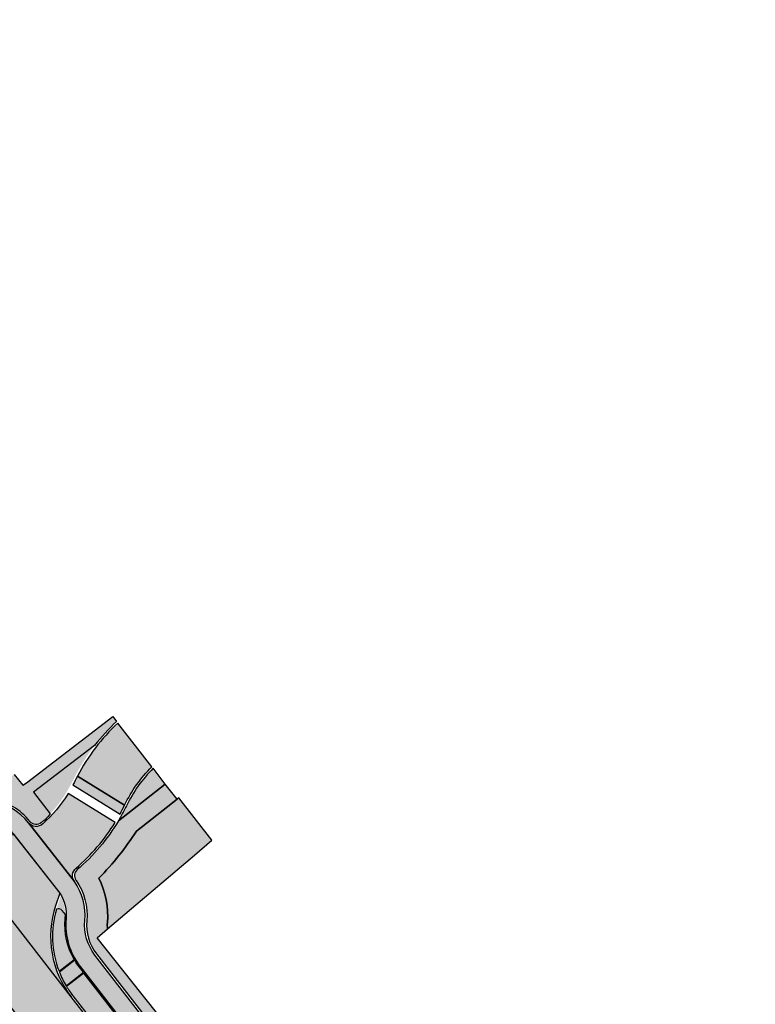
# Model space of a CAD drawing. Header units: metres. Extents: x 197051 to 198393, y 354620 to 355604.
# Tile 11 of 13: x 197160 to 197235, y 355472 to 355572. Entities that reach past the tile are written whole.
import ezdxf

# ---------------------------------------------------------------- set-up
doc = ezdxf.new("R2010")
doc.units = ezdxf.units.M
doc.layers.add('Arcering fietspad', color=12, linetype='Continuous')
doc.layers.add('Arcering groen', color=103, linetype='Continuous')
doc.layers.add('Arcering rijbaan asfalt', color=251, linetype='Continuous', lineweight=20)
doc.layers.add('Arcering verhoging', color=7, linetype='Continuous', true_color=0xff622e)
doc.layers.add('Arcering voetpad', color=7, linetype='Continuous', lineweight=20, true_color=0x71432d)
doc.layers.add('poly arcering', color=6, linetype='Continuous', plot=False)

msp = doc.modelspace()

# ---------------------------------------------------------------- hatches: boundary and pattern name
at = {"layer": 'Arcering fietspad'}
h = msp.add_hatch(color=256, dxfattribs=at)
h.dxf.hatch_style = 1
edge = h.paths.add_edge_path()
edge.add_line((197225.4221150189, 355399.9143215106), (197232.6990416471, 355390.3713936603))
edge.add_line((197232.6990416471, 355390.3713936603), (197232.9001652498, 355389.9752720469))
edge.add_line((197232.9001652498, 355389.9752720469), (197233.43794976, 355389.272709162))
edge.add_line((197233.43794976, 355389.272709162), (197234.0319999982, 355391.4670000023))
edge.add_line((197234.0319999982, 355391.4670000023), (197222.9424376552, 355405.9553283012))
edge.add_line((197222.9424376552, 355405.9553283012), (197219.6205238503, 355410.091398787))
edge.add_line((197219.6205238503, 355410.091398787), (197167.601863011, 355477.1754770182))
edge.add_arc((197171.5531156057, 355480.2393847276), 4.999992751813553, 174.8959547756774, 217.7909638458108, ccw=False)
edge.add_arc((197160.5967398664, 355481.2179914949), 6.000000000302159, 354.8959874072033, 394.8225158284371)
edge.add_line((197165.5222890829, 355484.6442087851), (197160.842023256, 355490.6027977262))
edge.add_arc((197156.128642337, 355486.8901113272), 5.999999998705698, 38.22717603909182, 80.26214868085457)
edge.add_arc((197157.9891881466, 355497.7316227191), 4.99999999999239, 217.790931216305, 260.26214868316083, ccw=False)
edge.add_line((197154.0379280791, 355494.6677128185), (197094.2772543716, 355571.7358940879))
edge.add_line((197094.2772543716, 355571.7358940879), (197092.6967503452, 355570.5103301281))
edge.add_line((197092.6967503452, 355570.5103301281), (197101.6528378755, 355558.96043729))
edge.add_line((197101.6528378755, 355558.96043729), (197101.7318630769, 355559.0217154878))
edge.add_line((197101.7318630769, 355559.0217154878), (197152.5364492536, 355493.5034270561))
edge.add_arc((197157.9891881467, 355497.7316227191), 6.900000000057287, 217.7909312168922, 260.2621486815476)
edge.add_arc((197156.128642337, 355486.8901113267), 4.099999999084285, 39.09533662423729, 80.26214868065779, ccw=False)
edge.add_line((197159.3106430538, 355489.4756231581), (197164.0212580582, 355483.4724704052))
edge.add_arc((197160.5967398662, 355481.2179914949), 4.100000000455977, -5.10401259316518, 33.35829415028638, ccw=False)
edge.add_arc((197171.553115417, 355480.2393846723), 6.899992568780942, 174.8959631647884, 217.7909554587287)
edge.add_line((197166.1003841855, 355476.0111912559), (197218.21653784, 355408.801487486))
edge.add_line((197218.21653784, 355408.801487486), (197225.4221150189, 355399.9143215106))
at = {"layer": 'Arcering groen'}
h = msp.add_hatch(color=256, dxfattribs=at)
h.dxf.hatch_style = 1
edge = h.paths.add_edge_path()
edge.add_line((197167.5682903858, 355498.4419726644), (197161.378504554, 355493.682982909))
edge.add_line((197161.378504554, 355493.682982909), (197163.0539614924, 355491.5037977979))
edge.add_arc((197152.7979272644, 355501.0334232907), 14.00000000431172, 317.1026071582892, 328.261474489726)
edge.add_line((197164.7043335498, 355493.6688126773), (197165.3976366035, 355494.9303646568))
edge.add_arc((197183.4048871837, 355486.2261066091), 20.00062953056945, 142.3545051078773, 154.2020297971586, ccw=False)
h = msp.add_hatch(color=256, dxfattribs=at)
h.dxf.hatch_style = 1
edge = h.paths.add_edge_path()
edge.add_line((197169.9851870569, 355490.8061019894), (197174.735, 355494.512))
edge.add_line((197174.735, 355494.512), (197173.5049303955, 355496.1260167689))
edge.add_arc((197183.4043690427, 355486.2264651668), 14.00000026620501, 134.9996731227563, 154.1553380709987)
edge.add_arc((197152.7948003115, 355501.0351935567), 20.00359244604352, 329.24535704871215, 334.20164142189, ccw=False)
h = msp.add_hatch(color=256, dxfattribs=at)
h.dxf.hatch_style = 1
edge = h.paths.add_edge_path()
edge.add_line((197179.467, 355488.846), (197176.1236119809, 355493.1332152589))
edge.add_line((197176.1236119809, 355493.1332152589), (197171.8046598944, 355489.7571605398))
edge.add_arc((197148.5926879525, 355504.3930933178), 27.44095788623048, 314.98834305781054, 327.7671831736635, ccw=False)
edge.add_arc((197160.596739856, 355481.2179914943), 8.30000001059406, -5.104012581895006, 26.994932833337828, ccw=False)
edge.add_arc((197171.5531173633, 355480.2393852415), 2.699994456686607, 174.8959411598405, 188.5346987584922)
edge.add_line((197168.883022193, 355479.8386835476), (197177.71, 355487.303))
edge.add_line((197177.71, 355487.303), (197179.467, 355488.846))
h = msp.add_hatch(color=256, dxfattribs=at)
h.dxf.hatch_style = 1
edge = h.paths.add_edge_path()
edge.add_line((197164.5958313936, 355481.3032379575), (197164.2866616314, 355481.6924244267))
edge.add_arc((197163.8951464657, 355481.3814326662), 0.5000000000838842, 38.46112681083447, 112.6105267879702)
edge.add_arc((197173.0770964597, 355479.0587127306), 9.778934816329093, 163.4576956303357, 201.0891415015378)
edge.add_line((197163.9531376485, 355475.5400564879), (197165.4936885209, 355476.7346397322))
edge.add_arc((197171.5530141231, 355480.2393628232), 6.999893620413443, 174.8957116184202, 210.0451532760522, ccw=False)
edge.add_line((197164.5808792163, 355480.8621352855), (197164.5958313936, 355481.3032379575))
h = msp.add_hatch(color=256, dxfattribs=at)
h.dxf.hatch_style = 1
edge = h.paths.add_edge_path()
edge.add_line((197166.4849415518, 355475.3520706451), (197164.7180833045, 355473.9820027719))
edge.add_arc((197173.0980060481, 355479.0630356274), 9.800000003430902, 211.229861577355, 217.7909312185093)
edge.add_line((197165.3535363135, 355473.0577722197), (197169.031253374, 355468.3148957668))
edge.add_line((197169.031253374, 355468.3148957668), (197170.8483631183, 355469.7249002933))
edge.add_line((197170.8483631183, 355469.7249002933), (197166.4849415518, 355475.3520706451))
at = {"layer": 'Arcering rijbaan asfalt'}
h = msp.add_hatch(color=256, dxfattribs=at)
h.dxf.hatch_style = 1
edge = h.paths.add_edge_path()
edge.add_line((197165.8211130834, 355495.3297129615), (197170.6029497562, 355492.3719468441))
edge.add_arc((197183.4059430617, 355486.224876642), 14.20222199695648, 134.8907339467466, 154.3530534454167, ccw=False)
edge.add_line((197173.3826253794, 355496.2864974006), (197169.9142079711, 355500.7197589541))
edge.add_arc((197183.8938942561, 355485.8547293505), 20.40589948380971, 133.2419478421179, 152.3334086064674)
at = {"layer": 'Arcering verhoging'}
h = msp.add_hatch(color=256, dxfattribs=at)
h.dxf.hatch_style = 1
h.paths.add_polyline_path([(197168.3214652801, 355468.9038041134), (197165.1954859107, 355472.9352158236), (197149.508263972, 355493.1656715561), (197144.9256629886, 355499.0754563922), (197140.5745193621, 355495.698921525), (197163.9751509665, 355465.5335589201)])
h = msp.add_hatch(color=256, dxfattribs=at)
h.dxf.hatch_style = 1
edge = h.paths.add_edge_path()
edge.add_line((197170.6029497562, 355492.3719468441), (197165.821113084, 355495.3297129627))
edge.add_arc((197028.4054176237, 355563.7935865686), 153.526464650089, 333.1417238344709, 333.5163870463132, ccw=False)
edge.add_line((197165.3704857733, 355494.4326072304), (197170.1415412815, 355491.481509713))
edge.add_arc((197152.7979272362, 355501.0334233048), 19.80000003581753, 331.1564323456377, 334.0588140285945)
h = msp.add_hatch(color=256, dxfattribs=at)
h.dxf.hatch_style = 1
edge = h.paths.add_edge_path()
edge.add_line((197158.0628526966, 355489.3147736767), (197159.3704556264, 355489.4002202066))
edge.add_line((197159.3704556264, 355489.4002202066), (197164.0212580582, 355483.4724704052))
edge.add_line((197164.0212580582, 355483.4724704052), (197163.5985685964, 355482.1872456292))
edge.add_arc((197173.0980060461, 355479.0630356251), 10.00000000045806, 161.7948080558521, 217.790931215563)
edge.add_line((197165.1954859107, 355472.9352158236), (197149.5082639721, 355493.1656715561))
edge.add_arc((197157.5375841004, 355499.5751715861), 10.27383435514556, 218.5990323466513, 272.930629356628)
h = msp.add_hatch(color=256, dxfattribs=at)
h.dxf.hatch_style = 1
edge = h.paths.add_edge_path()
edge.add_line((197160.842023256, 355490.6027977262), (197165.5222890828, 355484.6442087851))
edge.add_arc((197166.3291968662, 355485.2357589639), 1.000515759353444, 130.5922792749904, 216.2454239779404, ccw=False)
edge.add_arc((197152.7979272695, 355501.0334232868), 19.79999999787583, 310.5806900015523, 328.2614744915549)
edge.add_line((197169.6369875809, 355490.6177597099), (197164.8744250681, 355493.5636039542))
edge.add_arc((197152.7979272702, 355501.0334232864), 14.19999999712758, 311.98393221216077, 328.2614744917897, ccw=False)
edge.add_arc((197161.6276999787, 355491.2214350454), 1.000000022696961, 218.2166914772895, 311.98393165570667, ccw=False)
at = {"layer": 'Arcering voetpad'}
h = msp.add_hatch(color=256, dxfattribs=at)
h.dxf.hatch_style = 1
edge = h.paths.add_edge_path()
edge.add_line((197094.702743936, 355571.5135572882), (197095.445, 355572.0730000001))
edge.add_line((197095.445, 355572.0730000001), (197095.6359999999, 355572.0570000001))
edge.add_line((197095.6359999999, 355572.0570000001), (197105.8959999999, 355558.7310000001))
edge.add_line((197105.8959999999, 355558.7310000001), (197105.8939999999, 355558.5920000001))
edge.add_line((197105.8939999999, 355558.5920000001), (197106.2069999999, 355558.2590000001))
edge.add_line((197106.2069999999, 355558.2590000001), (197106.342, 355558.306))
edge.add_line((197106.342, 355558.306), (197110.368, 355553.1060000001))
edge.add_line((197110.368, 355553.1060000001), (197119.876, 355540.9100000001))
edge.add_line((197119.876, 355540.9100000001), (197126.1858440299, 355532.8560595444))
edge.add_line((197126.1858440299, 355532.8560595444), (197128.5081687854, 355529.8915809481))
edge.add_line((197128.5081687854, 355529.8915809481), (197134.502, 355522.2990000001))
edge.add_line((197134.502, 355522.2990000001), (197134.362, 355522.152))
edge.add_line((197134.362, 355522.152), (197138.4149999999, 355516.882))
edge.add_line((197138.4149999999, 355516.882), (197138.4786956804, 355516.9307861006))
edge.add_line((197138.4786956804, 355516.9307861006), (197143.843, 355510.1550000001))
edge.add_line((197143.843, 355510.1550000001), (197150.4819999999, 355501.5590000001))
edge.add_line((197150.4819999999, 355501.5590000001), (197150.5189999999, 355501.5820000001))
edge.add_line((197150.5189999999, 355501.5820000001), (197154.932, 355495.9650000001))
edge.add_line((197154.932, 355495.9650000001), (197155.3059999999, 355495.567))
edge.add_line((197155.3059999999, 355495.567), (197155.7699999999, 355495.224))
edge.add_line((197155.7699999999, 355495.224), (197156.3099999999, 355494.9660000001))
edge.add_line((197156.3099999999, 355494.9660000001), (197156.9, 355494.8130000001))
edge.add_line((197156.9, 355494.8130000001), (197157.5089999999, 355494.778))
edge.add_line((197157.5089999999, 355494.778), (197158.1009999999, 355494.861))
edge.add_line((197158.1009999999, 355494.861), (197158.6469999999, 355495.045))
edge.add_line((197158.6469999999, 355495.045), (197159.1249999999, 355495.311))
edge.add_line((197159.1249999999, 355495.311), (197159.4144720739, 355495.5066110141))
edge.add_line((197159.4144720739, 355495.5066110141), (197160.288, 355494.413))
edge.add_line((197160.288, 355494.413), (197160.639, 355494.649))
edge.add_line((197160.639, 355494.649), (197169.4157884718, 355501.3673967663))
edge.add_line((197169.4157884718, 355501.3673967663), (197169.7905212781, 355500.8778528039))
edge.add_arc((197183.4043690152, 355486.226465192), 20.00000022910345, 132.897771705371, 142.3544118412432)
edge.add_line((197167.5682903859, 355498.4419726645), (197161.3684014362, 355493.6961235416))
edge.add_line((197161.3684014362, 355493.6961235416), (197163.0539614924, 355491.5037977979))
edge.add_arc((197160.3703172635, 355493.3393347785), 3.251329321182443, 303.4575666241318, 325.6289727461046, ccw=False)
edge.add_arc((197161.6276999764, 355491.2214350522), 0.8000000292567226, 218.2140707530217, 311.98393130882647, ccw=False)
edge.add_arc((197156.1286423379, 355486.8901113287), 6.19999999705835, 38.22717603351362, 80.26214868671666)
edge.add_arc((197157.9891881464, 355497.7316227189), 4.799999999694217, 217.7909312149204, 260.2621486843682, ccw=False)
edge.add_line((197154.1959784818, 355494.7902692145), (197094.702743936, 355571.5135572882))
h = msp.add_hatch(color=256, dxfattribs=at)
h.dxf.hatch_style = 1
edge = h.paths.add_edge_path()
edge.add_arc((197148.5926779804, 355504.3931028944), 27.44097170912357, 314.9883436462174, 327.7671789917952)
edge.add_line((197171.8046605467, 355489.7571610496), (197175.9502711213, 355492.9977175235))
edge.add_line((197175.9502711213, 355492.9977175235), (197174.735, 355494.512))
edge.add_line((197174.735, 355494.512), (197169.9851870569, 355490.8061019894))
edge.add_arc((197152.7979272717, 355501.0334232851), 19.9999999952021, 310.5806900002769, 329.2451344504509, ccw=False)
edge.add_arc((197166.3287076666, 355485.2360190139), 0.8000000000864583, 130.5806900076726, 215.0299066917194)
edge.add_line((197165.6736256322, 355484.7768158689), (197165.6864740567, 355484.7584160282))
edge.add_arc((197160.5967398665, 355481.217991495), 6.200000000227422, -5.104012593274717, 34.82251582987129, ccw=False)
edge.add_arc((197171.553115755, 355480.2393847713), 4.799992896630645, 174.8959540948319, 217.7909631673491)
edge.add_line((197167.7599133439, 355477.2980335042), (197219.8623560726, 355410.1060115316))
edge.add_line((197219.8623560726, 355410.1060115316), (197223.0998073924, 355406.0787804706))
edge.add_line((197223.0998073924, 355406.0787804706), (197234.0978071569, 355391.7100771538))
edge.add_line((197234.0978071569, 355391.7100771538), (197234.593, 355393.5420000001))
edge.add_line((197234.593, 355393.5420000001), (197231.679, 355397.361))
edge.add_line((197231.679, 355397.361), (197232.751, 355398.2090000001))
edge.add_line((197232.751, 355398.2090000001), (197230.284, 355400.9620000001))
edge.add_line((197230.284, 355400.9620000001), (197227.051, 355404.511))
edge.add_line((197227.051, 355404.511), (197223.869, 355408.48))
edge.add_line((197223.869, 355408.48), (197223.540304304, 355408.2082132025))
edge.add_line((197223.540304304, 355408.2082132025), (197217.296, 355415.76))
edge.add_line((197217.296, 355415.76), (197216.868, 355416.23))
edge.add_line((197216.868, 355416.23), (197212.91, 355421.133))
edge.add_line((197212.91, 355421.133), (197212.995, 355421.21))
edge.add_line((197212.995, 355421.21), (197207.271, 355428.3340000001))
edge.add_line((197207.271, 355428.3340000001), (197201.219, 355436.063))
edge.add_line((197201.219, 355436.063), (197176.337, 355468.086))
edge.add_line((197176.337, 355468.086), (197176.397, 355468.16))
edge.add_line((197176.397, 355468.16), (197172.245, 355473.363))
edge.add_line((197172.245, 355473.363), (197167.812, 355478.933))
edge.add_line((197167.812, 355478.933), (197168.883022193, 355479.8386835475))
edge.add_arc((197171.5531173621, 355480.2393852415), 2.699994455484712, 174.8959411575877, 188.5346987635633, ccw=False)
edge.add_arc((197160.5967398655, 355481.2179914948), 8.300000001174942, 354.8959874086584, 386.9949328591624)
h = msp.add_hatch(color=256, dxfattribs=at)
h.dxf.hatch_style = 1
edge = h.paths.add_edge_path()
edge.add_line((197164.1157703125, 355483.1196814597), (197163.7359549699, 355481.9599304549))
edge.add_arc((197163.8951459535, 355481.3814350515), 0.5999989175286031, 38.46363179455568, 105.3858958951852, ccw=False)
edge.add_line((197164.3649469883, 355481.754645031), (197164.5885956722, 355481.4731134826))
edge.add_arc((197160.596739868, 355481.2179914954), 3.999999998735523, 3.656835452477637, 28.38686195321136)
h = msp.add_hatch(color=256, dxfattribs=at)
h.dxf.hatch_style = 1
edge = h.paths.add_edge_path()
edge.add_line((197165.5447941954, 355476.6477264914), (197163.9911313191, 355475.4429758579))
edge.add_arc((197173.0980060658, 355479.0630356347), 9.800000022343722, 201.6782395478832, 210.6409980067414)
edge.add_line((197164.666305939, 355474.0683951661), (197166.4236633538, 355475.4310958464))
edge.add_line((197166.4236633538, 355475.4310958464), (197166.0213589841, 355475.9499130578))
edge.add_arc((197171.0305911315, 355479.8825579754), 6.368524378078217, 210.5267448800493, 218.1347279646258, ccw=False)

# ---------------------------------------------------------------- linework, layer by layer
at = {"layer": 'poly arcering', "flags": 128}
for points in [[(197219.6205238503, 355410.091398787), (197167.601863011, 355477.1754770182, -0.1893813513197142), (197166.5729488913, 355480.6842071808, 0.1759964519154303), (197165.5222890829, 355484.6442087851), (197160.842023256, 355490.6027977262, 0.1854968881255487), (197157.1434855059, 355492.8036629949, -0.1874665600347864), (197154.0379280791, 355494.6677128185), (197094.2772543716, 355571.7358940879), (197092.6967503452, 355570.5103301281), (197101.6528378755, 355558.96043729), (197101.7318630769, 355559.0217154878), (197152.5364492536, 355493.5034270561, 0.1874665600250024), (197156.8221185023, 355490.9310382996, -0.1815812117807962), (197159.3106430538, 355489.4756231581), (197164.0212580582, 355483.4724704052, -0.1694169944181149), (197164.6804827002, 355480.8532388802, 0.1893812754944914), (197166.1003841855, 355476.0111912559), (197218.21653784, 355408.801487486)], [(197159.4144720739, 355495.5066110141), (197160.288, 355494.413), (197160.639, 355494.649), (197169.4157884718, 355501.3673967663), (197169.7905212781, 355500.8778528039, 0.04128581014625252), (197167.5682903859, 355498.4419726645), (197161.3684014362, 355493.6961235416), (197163.0539614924, 355491.5037977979, -0.0970439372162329), (197162.1628377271, 355490.6267690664, -0.4336188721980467), (197160.9991359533, 355490.7265539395, 0.1854968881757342), (197157.1773136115, 355493.0007813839, -0.1874665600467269)], [(197165.8211130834, 355495.3297129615), (197170.6029497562, 355492.3719468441, -0.08512511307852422), (197173.3826253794, 355496.2864974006), (197169.9142079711, 355500.7197589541, 0.08349543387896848), (197165.8211130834, 355495.3297129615)], [(197176.397, 355468.16), (197172.245, 355473.363), (197167.812, 355478.933), (197168.883022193, 355479.8386835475, -0.05958065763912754), (197168.8638290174, 355480.4795898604, 0.1409811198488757), (197167.9924272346, 355484.985458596, 0.05581604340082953), (197171.8046605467, 355489.7571610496), (197175.9502711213, 355492.9977175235), (197174.735, 355494.512), (197169.9851870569, 355490.8061019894, -0.08161952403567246), (197165.8082930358, 355485.843611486, 0.386114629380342), (197165.6736256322, 355484.7768158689), (197165.6864740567, 355484.7584160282, -0.1759964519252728), (197166.7721558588, 355480.6664143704, 0.1893813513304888), (197167.7599133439, 355477.2980335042), (197219.8623560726, 355410.1060115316)], [(197158.0628526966, 355489.3147736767), (197159.3704556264, 355489.4002202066), (197164.0212580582, 355483.4724704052), (197163.5985685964, 355482.1872456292, 0.249310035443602), (197165.1954859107, 355472.9352158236), (197149.5082639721, 355493.1656715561, 0.2416095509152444), (197158.0628526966, 355489.3147736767)], [(197160.842023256, 355490.6027977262), (197165.5222890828, 355484.6442087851, -0.3921632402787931), (197165.6781893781, 355485.995509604, 0.07730039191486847), (197169.6369875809, 355490.6177597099), (197164.8744250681, 355493.5636039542, -0.07114384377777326), (197162.2966221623, 355490.4781025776, -0.4336052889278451), (197160.8420232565, 355490.6027977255)]]:
    msp.add_lwpolyline(points, format="xyb", dxfattribs=at)
msp.add_lwpolyline([(197167.5847900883, 355469.8539365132), (197165.1954859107, 355472.9352158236), (197149.508263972, 355493.1656715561), (197149.508263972, 355493.1656715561), (197144.9256629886, 355499.0754563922), (197140.5745193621, 355495.698921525), (197163.975202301, 355465.5335987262), (197168.3215166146, 355468.9038439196)], dxfattribs=at)
for points in [[(197169.9851870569, 355490.8061019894), (197174.735, 355494.512), (197173.5049303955, 355496.1260167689, 0.0837775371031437), (197170.8046594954, 355492.3295239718, -0.02162924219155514)], [(197170.6029497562, 355492.3719468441), (197165.821113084, 355495.3297129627, -0.001634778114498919), (197165.3704857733, 355494.4326072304), (197170.1415412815, 355491.481509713, 0.0126647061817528)], [(197165.5447941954, 355476.6477264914), (197163.9911313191, 355475.4429758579, 0.03912736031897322), (197164.666305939, 355474.0683951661), (197166.4236633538, 355475.4310958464), (197166.0213589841, 355475.9499130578, -0.03320828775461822)]]:
    msp.add_lwpolyline(points, format="xyb", close=True, dxfattribs=at)
at = {"layer": 'poly arcering'}
for points in [[(197179.467, 355488.846), (197176.1236119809, 355493.1332152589), (197171.8046605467, 355489.7571610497, -0.05581604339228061), (197167.9924272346, 355484.985458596, -0.1409811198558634), (197168.8638290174, 355480.4795898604, 0.05958065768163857), (197168.883022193, 355479.8386835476), (197177.71, 355487.303), (197179.467, 355488.846)], [(197164.5958313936, 355481.3032379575), (197164.2866616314, 355481.6924244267, 0.3353203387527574), (197163.7029139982, 355481.8430024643, 0.1656898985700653), (197163.9531376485, 355475.5400564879), (197165.4936885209, 355476.7346397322, -0.15458229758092), (197164.5808792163, 355480.8621352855), (197164.5958313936, 355481.3032379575)], [(197166.4849415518, 355475.3520706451), (197164.7180833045, 355473.9820027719, 0.02863589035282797), (197165.3535363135, 355473.0577722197), (197169.031253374, 355468.3148957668), (197170.8483631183, 355469.7249002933), (197166.4849415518, 355475.3520706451)]]:
    msp.add_lwpolyline(points, format="xyb", close=True, dxfattribs=at)

doc.saveas('drawing.dxf')
